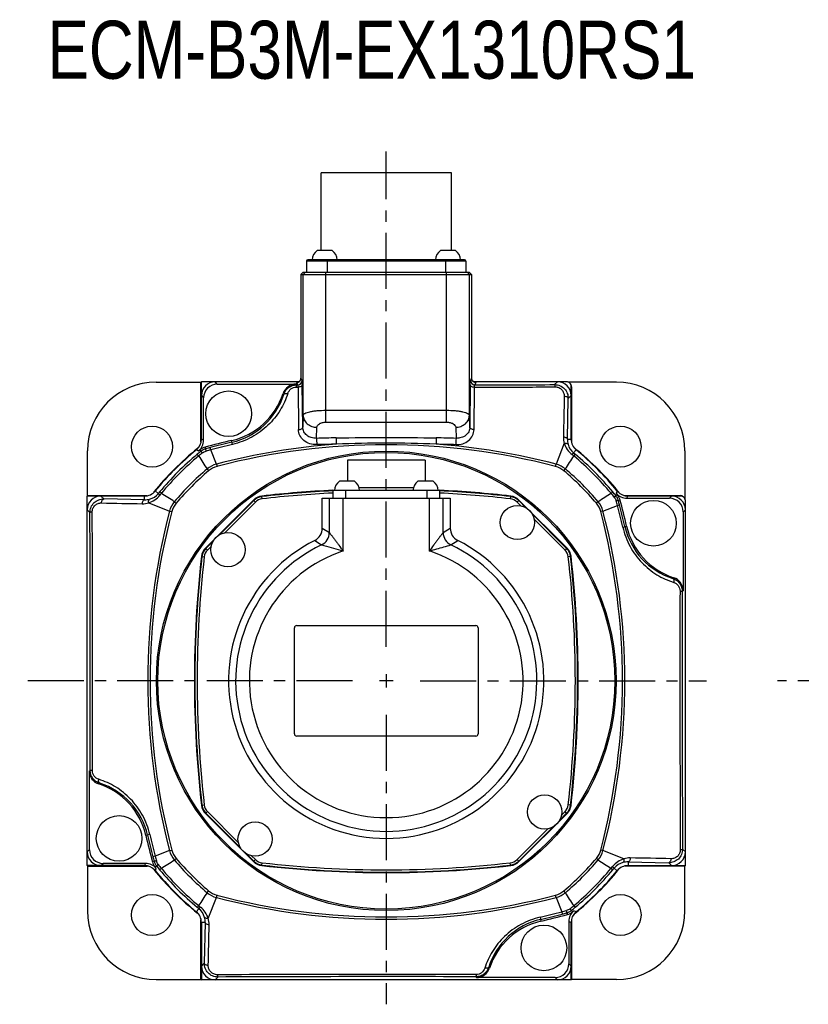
# Model space of a CAD drawing. Header units: millimetres. Extents: x 49 to 560, y 154 to 370.
# Tile 1 of 3: x 49 to 222, y 154 to 370. Entities that reach past the tile are written whole.
import ezdxf

# ---------------------------------------------------------------- set-up
doc = ezdxf.new("R2010")
doc.units = ezdxf.units.MM
doc.header["$LTSCALE"] = 32.67
doc.linetypes.add('CENTER', pattern=[0.6, 0.375, -0.075, 0.075, -0.075])
doc.layers.get('0').update_dxf_attribs({"linetype": 'CONTINUOUS'})
doc.layers.add('DEFAULT_1', color=7, linetype='CENTER')
doc.styles.get("Standard").update_dxf_attribs({"font": 'txt', "width": 0.8})

msp = doc.modelspace()

# ---------------------------------------------------------------- linework, layer by layer
at = {"color": 7, "linetype": 'Continuous'}
for p, q in [((115.2, 319.07), (115.2, 336.12)), ((143.7, 336.12), (115.2, 336.12)), ((143.7, 319.07), (143.7, 336.12)), ((146.6, 317.07), (112.3, 317.07)), ((117.62, 319.07), (114.32, 319.07)), ((116.5, 317.07), (116.5, 314.37)), ((144.62, 319.07), (141.32, 319.07)), ((142.4, 317.07), (142.4, 314.37)), ((112, 316.77), (112, 314.37)), ((146.9, 316.77), (112, 316.77)), ((146.9, 316.77), (146.9, 314.37)), ((111.29, 314.37), (110.79, 313.87)), ((110.79, 313.87), (110.79, 291.17)), ((110.79, 313.87), (148.11, 313.87)), ((111.25, 313.87), (111.75, 314.37)), ((111.25, 282.99), (111.25, 313.87)), ((111.29, 314.37), (147.61, 314.37)), ((116.25, 281.5), (116.25, 314.37)), ((142.65, 281.5), (142.65, 314.37)), ((147.65, 313.87), (147.15, 314.37)), ((147.61, 314.37), (148.11, 313.87)), ((147.65, 282.99), (147.65, 313.87)), ((148.11, 313.87), (148.11, 291.17)), ((110.79, 291.17), (110.79, 291.17)), ((111.05, 290.66), (110.79, 291.17)), ((148.11, 291.17), (147.86, 290.66)), ((148.11, 291.17), (148.11, 291.17)), ((79.07, 290.24), (88.9, 290.24)), ((88.9, 290.24), (88.99, 290.33)), ((88.9, 277.16), (88.9, 290.24)), ((88.99, 277.76), (88.99, 290.33)), ((110.3, 290.33), (88.99, 290.33)), ((92.47, 289.84), (91.99, 290.33)), ((92.47, 289.84), (109.72, 289.84)), ((109.85, 289.66), (109.72, 289.84)), ((109.79, 290.17), (110.05, 289.66)), ((109.79, 289.17), (110.14, 289.17)), ((109.85, 289.66), (110.05, 289.66)), ((110.14, 289.17), (110.24, 279.87)), ((110.68, 290.72), (110.47, 290.45)), ((111.17, 280.38), (111.08, 289.68)), ((147.83, 289.68), (147.73, 280.38)), ((148.62, 290.31), (148.4, 290.48)), ((168.92, 290.33), (148.59, 290.33)), ((148.67, 279.87), (148.77, 289.17)), ((148.86, 289.66), (149.11, 290.17)), ((166.92, 290.33), (166.31, 289.72)), ((179.83, 290.24), (169.32, 290.24)), ((169.92, 277.78), (169.92, 289.33)), ((169.92, 289.33), (170.01, 289.24)), ((170.01, 289.24), (170.01, 277.19)), ((88.99, 287.33), (89.48, 286.84)), ((89.48, 277.53), (89.48, 286.84)), ((106.87, 287.78), (107.02, 287.59)), ((169.28, 286.69), (169.92, 287.33)), ((169.1, 277.78), (169.28, 286.69)), ((111.25, 282.99), (111.17, 280.38)), ((116.25, 284.11), (142.65, 284.11)), ((147.73, 280.38), (147.65, 282.99)), ((114.18, 277.96), (114.25, 280.39)), ((116.25, 281.5), (142.65, 281.5)), ((144.65, 280.39), (144.73, 277.96)), ((89.48, 277.53), (88.99, 277.76)), ((89.98, 275.68), (89.8, 276.03)), ((95.79, 276.63), (95.59, 277.48)), ((168.41, 276.87), (166.63, 272.31)), ((169.1, 277.78), (169.92, 277.78)), ((64.07, 265.42), (64.07, 275.25)), ((87.89, 275.45), (88.38, 275.21)), ((88.4, 274.09), (88.09, 274.46)), ((91.05, 275.46), (90.92, 275.93)), ((92.28, 272.31), (91.05, 275.46)), ((170.47, 274.76), (171.03, 275.44)), ((170.51, 274.09), (170.82, 274.46)), ((194.83, 275.25), (194.83, 264.73)), ((92.28, 272.31), (92.41, 271.81)), ((120.95, 273.17), (120.95, 268.57)), ((137.95, 273.17), (120.95, 273.17)), ((137.95, 273.17), (137.95, 268.57)), ((166.5, 271.81), (166.63, 272.31)), ((90.24, 271.25), (90.58, 270.86)), ((168.33, 270.86), (168.66, 271.25)), ((122.5, 268.57), (119.2, 268.57)), ((139.7, 268.57), (136.4, 268.57)), ((63.99, 265.33), (64.07, 265.42)), ((63.99, 184.4), (63.99, 265.33)), ((76.54, 265.33), (63.99, 265.33)), ((64.07, 265.42), (77.13, 265.42)), ((67.63, 264.69), (66.99, 265.33)), ((76.54, 264.51), (76.54, 265.33)), ((79.56, 265.88), (78.88, 266.44)), ((80.23, 265.92), (79.86, 266.23)), ((102.24, 265.2), (102.19, 265.31)), ((102.3, 264.71), (102.24, 265.2)), ((117.75, 266.57), (117.75, 264.87)), ((141.15, 266.57), (117.75, 266.57)), ((120.55, 266.57), (120.55, 264.87)), ((123.49, 267.17), (135.42, 267.17)), ((138.35, 266.57), (138.35, 264.87)), ((141.15, 264.87), (141.15, 266.57)), ((156.66, 265.2), (156.61, 264.71)), ((156.71, 265.31), (156.66, 265.2)), ((178.68, 265.92), (179.05, 266.23)), ((180.04, 266.43), (179.79, 265.94)), ((181.44, 265.42), (193.83, 265.42)), ((182.12, 264.84), (182.35, 265.33)), ((193.92, 265.33), (182.35, 265.33)), ((191.92, 265.33), (191.43, 264.84)), ((193.83, 265.42), (193.92, 265.33)), ((76.54, 264.51), (67.63, 264.69)), ((77.45, 263.82), (82.01, 262.04)), ((83.07, 264.08), (83.46, 263.74)), ((100.41, 264.45), (89.87, 253.91)), ((100.46, 264.34), (92.85, 256.73)), ((94.02, 257.19), (100.82, 263.99)), ((100.46, 264.34), (100.41, 264.45)), ((100.46, 264.34), (100.82, 263.99)), ((115.45, 258.29), (115.45, 264.87)), ((115.45, 264.87), (143.45, 264.87)), ((117, 257.33), (117, 264.87)), ((119.99, 253.29), (119.99, 264.87)), ((138.91, 253.29), (138.91, 264.87)), ((141.91, 257.33), (141.91, 264.87)), ((143.45, 264.87), (143.45, 258.29)), ((158.09, 263.99), (158.44, 264.34)), ((158.09, 263.99), (158.93, 263.15)), ((158.44, 264.34), (158.49, 264.45)), ((160.09, 262.7), (158.44, 264.34)), ((169.04, 253.91), (158.49, 264.45)), ((175.84, 264.08), (175.45, 263.74)), ((176.89, 262.04), (180.05, 263.27)), ((180.05, 263.27), (180.52, 263.4)), ((180.26, 264.34), (180.62, 264.52)), ((182.12, 264.84), (191.43, 264.84)), ((194.92, 184.4), (194.92, 264.33)), ((63.99, 262.33), (64.6, 261.72)), ((82.01, 262.04), (82.51, 261.91)), ((168.93, 253.85), (161.31, 261.47)), ((176.89, 262.04), (176.4, 261.91)), ((194.43, 261.84), (194.92, 262.33)), ((194.43, 261.84), (194.43, 244.6)), ((161.78, 260.3), (168.58, 253.5)), ((181.22, 258.53), (182.07, 258.73)), ((115.45, 258.29), (117, 257.33)), ((141.91, 257.33), (143.45, 258.29)), ((91.63, 255.51), (89.97, 253.85)), ((113.81, 255.62), (115.29, 254.62)), ((143.62, 254.62), (145.09, 255.62)), ((89.97, 253.85), (89.87, 253.91)), ((89.97, 253.85), (90.33, 253.5)), ((90.33, 253.5), (91.17, 254.34)), ((168.93, 253.85), (168.58, 253.5)), ((168.93, 253.85), (169.04, 253.91)), ((89.11, 252.07), (89.01, 252.13)), ((89.11, 252.07), (89.61, 252.02)), ((169.79, 252.07), (169.29, 252.02)), ((169.79, 252.07), (169.9, 252.13)), ((192.36, 247.45), (192.18, 247.29)), ((194.25, 244.47), (194.43, 244.6)), ((109.35, 213.27), (109.35, 236.47)), ((109.85, 236.97), (149.05, 236.97)), ((149.55, 236.47), (149.55, 213.27)), ((130.94, 224.87), (127.97, 224.87)), ((129.45, 226.35), (129.45, 223.38)), ((149.05, 212.77), (109.85, 212.77)), ((64.66, 205.26), (64.48, 205.13)), ((64.48, 187.89), (64.48, 205.13)), ((66.54, 202.28), (66.73, 202.44)), ((89.11, 197.66), (89.01, 197.6)), ((89.11, 197.66), (89.61, 197.71)), ((89.97, 195.88), (90.33, 196.23)), ((97.13, 189.43), (90.33, 196.23)), ((168.58, 196.23), (167.74, 195.39)), ((168.93, 195.88), (168.58, 196.23)), ((169.79, 197.66), (169.29, 197.71)), ((169.79, 197.66), (169.9, 197.6)), ((89.97, 195.88), (89.87, 195.82)), ((89.87, 195.82), (100.41, 185.28)), ((89.97, 195.88), (97.59, 188.26)), ((158.49, 185.28), (169.04, 195.82)), ((167.28, 194.22), (168.93, 195.88)), ((168.93, 195.88), (169.04, 195.82)), ((164.89, 192.54), (158.09, 185.74)), ((158.44, 185.39), (166.05, 193)), ((77.69, 191.2), (76.84, 191)), ((64.48, 187.89), (63.99, 187.4)), ((82.01, 187.69), (78.86, 186.46)), ((82.01, 187.69), (82.51, 187.82)), ((176.89, 187.69), (176.4, 187.82)), ((181.45, 185.91), (176.89, 187.69)), ((194.92, 187.4), (194.31, 188.01)), ((78.86, 186.46), (78.39, 186.33)), ((83.07, 185.66), (83.46, 185.99)), ((98.82, 187.03), (100.46, 185.39)), ((100.82, 185.74), (99.98, 186.58)), ((100.46, 185.39), (100.82, 185.74)), ((158.44, 185.39), (158.09, 185.74)), ((175.84, 185.66), (175.45, 185.99)), ((63.99, 184.4), (64.07, 184.31)), ((76.56, 184.4), (63.99, 184.4)), ((64.07, 184.31), (64.07, 174.48)), ((64.07, 184.31), (77.16, 184.31)), ((66.99, 184.4), (67.47, 184.89)), ((76.79, 184.89), (67.47, 184.89)), ((76.79, 184.89), (76.56, 184.4)), ((78.64, 185.39), (78.29, 185.21)), ((78.87, 183.3), (79.11, 183.79)), ((80.23, 183.81), (79.86, 183.5)), ((100.46, 185.39), (100.41, 185.28)), ((102.24, 184.53), (102.19, 184.42)), ((102.24, 184.53), (102.3, 185.02)), ((156.66, 184.53), (156.61, 185.02)), ((156.66, 184.53), (156.71, 184.42)), ((158.44, 185.39), (158.49, 185.28)), ((178.68, 183.81), (179.05, 183.5)), ((179.34, 183.85), (180.02, 183.29)), ((194.83, 184.31), (181.78, 184.31)), ((182.37, 185.22), (191.28, 185.04)), ((182.37, 185.22), (182.37, 184.4)), ((182.37, 184.4), (194.92, 184.4)), ((191.28, 185.04), (191.92, 184.4)), ((194.83, 184.31), (194.92, 184.4)), ((194.83, 174.48), (194.83, 184.31)), ((90.24, 178.48), (90.58, 178.87)), ((90.5, 172.86), (92.28, 177.43)), ((92.28, 177.43), (92.41, 177.92)), ((166.63, 177.43), (166.5, 177.92)), ((166.63, 177.43), (167.86, 174.27)), ((168.66, 178.48), (168.33, 178.87)), ((88.44, 174.97), (87.88, 174.3)), ((88.4, 175.64), (88.09, 175.27)), ((170.51, 175.64), (170.82, 175.27)), ((88.9, 159.49), (88.9, 172.54)), ((163.12, 173.1), (163.32, 172.25)), ((167.86, 174.27), (167.98, 173.8)), ((168.93, 174.05), (169.11, 173.7)), ((170.01, 172.57), (170.01, 159.49)), ((171.01, 174.28), (170.53, 174.52)), ((89.81, 171.95), (88.99, 171.95)), ((88.99, 171.95), (88.99, 159.4)), ((89.81, 171.95), (89.63, 163.04)), ((169.43, 172.2), (169.92, 171.97)), ((169.43, 172.2), (169.43, 162.89)), ((169.92, 159.4), (169.92, 171.97)), ((89.63, 163.04), (88.99, 162.4)), ((152.04, 161.95), (151.88, 162.14)), ((169.92, 162.4), (169.43, 162.89)), ((91.99, 159.4), (92.59, 160.01)), ((149.06, 160.07), (149.19, 159.89)), ((166.43, 159.89), (149.19, 159.89)), ((166.43, 159.89), (166.92, 159.4)), ((79.07, 159.49), (88.9, 159.49)), ((88.9, 159.49), (88.99, 159.4)), ((169.92, 159.4), (88.99, 159.4)), ((170.01, 159.49), (169.92, 159.4)), ((179.83, 159.49), (170.01, 159.49))]:
    msp.add_line(p, q, dxfattribs=at)
for points in [[(110.79, 291.17), (110.79, 291.1), (110.68, 290.72)], [(148.4, 290.48), (148.21, 290.75), (148.12, 291.12), (148.11, 291.17)], [(110.47, 290.45), (110.25, 290.29), (110.11, 290.24), (110.08, 290.23)], [(148.82, 290.23), (148.83, 290.23), (148.77, 290.25), (148.62, 290.31)]]:
    msp.add_lwpolyline(points, dxfattribs=at)
for centre, radius in [((94.95, 283.35), 5), ((78.19, 276.13), 4.5), ((180.72, 276.13), 4.5), ((129.45, 224.87), 50.31), ((129.45, 224.87), 50), ((158.15, 259.53), 3.75), ((187.94, 259.37), 5), ((94.79, 253.57), 3.75), ((164.11, 196.17), 3.75), ((70.97, 190.37), 5), ((100.75, 190.21), 3.75), ((78.19, 173.6), 4.5), ((180.72, 173.6), 4.5), ((163.95, 166.38), 5)]:
    msp.add_circle(centre, radius, dxfattribs=at)
for centre, radius, start, end in [((112.3, 316.77), 0.3, 90, 180), ((115.72, 316.99), 2.5, 124.0272, 178.3512), ((116.22, 316.99), 2.5, 1.6488, 55.9728), ((142.72, 316.99), 2.5, 124.0272, 178.3512), ((143.22, 316.99), 2.5, 1.6488, 55.9728), ((146.6, 316.77), 0.3, 0, 90), ((109.79, 291.17), 1, 348.2893, 359.9213), ((149.12, 291.17), 1.01, 180.0913, 193.331), ((91.99, 287.33), 3, 90.0063, 179.9937), ((109.72, 286.84), 3, 89.994, 161.8582), ((110.05, 290.66), 1, 270.029, 359.9448), ((109.8, 291.16), 0.989, 312.8075, 324.4102), ((109.77, 291.18), 1.02, 324.3566, 334.6563), ((109.8, 291.17), 0.989, 334.6765, 348.3289), ((148.86, 290.66), 1, 180.0552, 269.9711), ((149.1, 291.17), 0.986, 193.3158, 203.2768), ((149.11, 291.16), 0.988, 224.2865, 233.1078), ((149.13, 291.19), 1.02, 233.0717, 242.6776), ((128.49, 8091.77), 7802.14, 270.149586, 270.277766), ((166.92, 287.33), 3, 0.0079, 89.9921), ((92.12, 292.61), 15.52, 282.9301, 341.8519), ((92.19, 292.25), 15.54, 282.9497, 342.569), ((173.05, 278.18), 4.82, 178.8796, 195.8519), ((85.99, 277.76), 3, 312.1935, 0.0078), ((129.45, 129.98), 151.34, 102.9301, 105.1914), ((129.45, 129.98), 150.95, 102.9301, 104.7888), ((129.45, 129.98), 150.46, 102.9301, 104.7888), ((129.45, 129.98), 147.1, 94.2498, 104.6395), ((129.45, 129.98), 146.59, 75.3605, 104.6395), ((129.51, -308.54), 586.7, 91.0739, 91.4973), ((129.51, -310.44), 587.22, 91.06918, 91.49075), ((129.45, 34.68), 242.24, 87.4208, 92.5792), ((129.4, -310.44), 587.21, 88.50925, 88.93082), ((129.45, 129.98), 147.1, 75.3605, 85.7502), ((129.4, -308.53), 586.69, 88.50269, 88.92611), ((172.93, 277.68), 3.83, 178.5287, 195.4997), ((172.87, 277.66), 3.77, 195.4411, 230.427), ((172.95, 277.78), 3.04, 180, 230.5773), ((129.45, 224.87), 65.55, 129.0946, 140.8979), ((129.45, 224.87), 65.46, 129.4079, 140.5773), ((129.45, 224.87), 64.58, 129.83, 140.17), ((129.45, 224.87), 64.1, 129.83, 140.17), ((86.01, 277.74), 2.96, 309.4053, 312.2327), ((138.81, 213.64), 79.2, 129.0877, 129.8305), ((129.45, 224.87), 64.98, 128.8433, 129.2137), ((124.71, 230.02), 57.11, 128.393, 129.4873), ((568.26, 584.15), 571.32, 212.868, 213.2076), ((163.2, 2.14), 283.17, 104.7882, 104.986), ((118.41, 174.27), 104.83, 105.1327, 105.7053), ((-239.96, 539.02), 488.54, 326.7636, 327.1609), ((134.36, 230.22), 56.85, 50.5103, 51.0022), ((119.99, 213.51), 79.36, 50.1699, 50.5014), ((129.45, 224.87), 64.1, 39.83, 50.17), ((129.45, 224.87), 65.55, 38.6351, 51.001), ((129.45, 224.87), 64.58, 39.83, 50.17), ((129.45, 224.87), 65.46, 39.4079, 50.5773), ((93.67, 267.13), 5.36, 105.0829, 129.7635), ((93.58, 267.31), 4.65, 104.6125, 130.2348), ((165.33, 267.31), 4.65, 49.765, 75.3874), ((165.24, 267.13), 5.36, 50.2344, 74.9172), ((129.45, 224.87), 60.74, 130.2079, 139.7921), ((129.45, 224.87), 60.22, 130.2079, 139.7921), ((129.45, 224.87), 60.22, 40.2079, 49.7921), ((129.45, 224.87), 60.74, 40.2079, 49.7921), ((120.6, 266.49), 2.5, 124.0272, 178.3512), ((121.1, 266.49), 2.5, 1.6488, 55.9728), ((137.8, 266.49), 2.5, 124.0272, 178.3512), ((138.3, 266.49), 2.5, 1.6488, 55.9728), ((66.99, 262.33), 3, 90.0063, 179.9937), ((76.54, 268.37), 3.04, 270, 320.5773), ((76.66, 268.28), 3.77, 285.4411, 320.427), ((140.8, 215.4), 79.36, 140.1699, 140.5014), ((124.1, 229.77), 56.85, 140.5103, 141.0022), ((-184.7, -144.54), 488.54, 56.7636, 57.1609), ((102.53, 262.33), 3, 96.5201, 135.0022), ((102.58, 262.22), 3, 96.5116, 135.0015), ((129.45, 26.87), 240, 92.7938, 96.5223), ((129.45, 26.87), 239.89, 92.7936, 96.5127), ((129.45, 26.87), 239.39, 92.8022, 96.5127), ((129.45, 26.87), 239.89, 83.4873, 87.2064), ((129.45, 26.87), 240, 83.4777, 87.2062), ((129.45, 26.87), 239.39, 83.4873, 87.1978), ((156.32, 262.22), 3, 44.9988, 83.4884), ((156.37, 262.33), 3, 44.998, 83.4797), ((488.74, -213.94), 571.32, 122.868, 123.2076), ((134.6, 229.61), 57.11, 38.393, 39.4873), ((118.24, 215.51), 79.18, 39.0876, 39.8305), ((129.45, 224.87), 64.98, 38.8433, 39.2137), ((182.32, 268.31), 2.96, 219.4053, 222.2327), ((182.35, 268.33), 3, 222.1935, 270.0078), ((191.92, 262.33), 3, 0.0079, 89.9921), ((193.92, 264.33), 1, 0.0022, 89.9978), ((76.13, 268.47), 4.83, 268.8905, 285.841), ((76.64, 268.34), 3.83, 268.5287, 285.4997), ((87.18, 260.65), 5.36, 140.2351, 164.9165), ((87.01, 260.74), 4.65, 139.765, 165.3874), ((102.58, 262.22), 2.5, 96.5126, 135.0002), ((156.32, 262.22), 2.5, 44.9998, 83.4874), ((171.9, 260.74), 4.65, 14.6125, 40.2348), ((171.72, 260.65), 5.36, 15.0829, 39.7634), ((78.85, 235.91), 104.83, 15.1327, 15.7053), ((34.57, 224.87), 150.46, 12.9301, 14.7888), ((-93.27, 191.12), 283.17, 14.7882, 14.986), ((34.57, 224.87), 150.95, 12.9301, 14.7888), ((34.57, 224.87), 151.34, 12.9301, 15.1914), ((-7501.32, 224.84), 7566, 359.851715, 0.279303), ((-8800.88, 224.89), 8866.06, 359.872718, 0.238767), ((224.34, 224.87), 147.1, 165.3605, 194.6395), ((224.34, 224.87), 146.59, 165.3605, 194.6395), ((34.57, 224.87), 146.59, 345.3605, 14.6395), ((34.57, 224.87), 147.1, 345.3605, 14.6395), ((197.2, 262.2), 15.52, 192.9301, 251.8519), ((112.46, 258.29), 3, 296.9447, 0.0092), ((113.99, 257.33), 3, 295.5628, 359.892), ((144.91, 257.33), 3, 180.1081, 244.4753), ((146.45, 258.29), 3, 179.991, 243.0547), ((196.84, 262.12), 15.54, 192.9497, 252.569), ((129.45, 224.87), 34.5, 116.9539, 63.0461), ((129.45, 224.87), 32.96, 115.4547, 64.5453), ((91.99, 251.79), 3, 134.998, 173.4797), ((92.09, 251.73), 3, 134.9992, 173.4884), ((92.09, 251.73), 2.5, 134.9998, 173.4874), ((129.45, 224.87), 29.96, 108.4069, 71.5931), ((166.81, 251.73), 2.5, 6.5126, 45.0002), ((166.81, 251.73), 3, 6.5116, 45.0015), ((166.92, 251.79), 3, 6.5201, 45.0022), ((327.45, 224.87), 240, 173.4777, 186.5223), ((327.45, 224.87), 239.89, 173.4873, 186.5127), ((327.45, 224.87), 239.39, 173.4873, 186.5127), ((-68.55, 224.87), 239.39, 353.4873, 6.5127), ((-68.55, 224.87), 239.89, 353.4873, 6.5127), ((-68.55, 224.87), 240, 353.4777, 6.5223), ((191.43, 244.6), 3, 359.994, 71.8582), ((9059.79, 224.84), 8866.06, 179.872718, 180.238767), ((7760.22, 224.89), 7566, 179.851715, 180.279303), ((109.85, 236.47), 0.5, 90, 180), ((149.05, 236.47), 0.5, 0, 90), ((109.85, 213.27), 0.5, 180, 270), ((149.05, 213.27), 0.5, 270, 0), ((67.47, 205.13), 3, 179.994, 251.8582), ((61.71, 187.53), 15.52, 12.9301, 71.8519), ((62.07, 187.61), 15.54, 12.9497, 72.569), ((91.99, 197.94), 3, 186.5201, 225.0022), ((92.09, 198), 3, 186.5116, 225.0012), ((92.09, 198), 2.5, 186.5126, 225.0002), ((166.81, 198), 2.5, 314.9998, 353.4874), ((166.81, 198), 3, 314.9988, 353.4884), ((166.92, 197.94), 3, 314.998, 353.4797), ((224.34, 224.87), 151.34, 192.9301, 195.1914), ((224.34, 224.87), 150.95, 192.9301, 194.7888), ((224.34, 224.87), 150.46, 192.9301, 194.7888), ((87.18, 189.08), 5.36, 195.0829, 219.7634), ((87.01, 188.99), 4.65, 194.6125, 220.2348), ((171.9, 188.99), 4.65, 319.765, 345.3874), ((171.72, 189.08), 5.36, 320.2351, 344.9165), ((66.99, 187.4), 3, 180.0063, 269.9937), ((352.18, 258.61), 283.17, 194.7882, 194.986), ((180.05, 213.82), 104.83, 195.1327, 195.7053), ((-229.83, 663.67), 571.32, 302.868, 303.2076), ((129.45, 224.87), 60.74, 220.2079, 229.7921), ((129.45, 224.87), 60.22, 220.2079, 229.7921), ((102.58, 187.51), 2.5, 224.9998, 263.4874), ((156.32, 187.51), 2.5, 276.5126, 315.0002), ((129.45, 224.87), 60.22, 310.2079, 319.7921), ((129.45, 224.87), 60.74, 310.2079, 319.7921), ((443.6, 594.27), 488.54, 236.7636, 237.1609), ((182.77, 181.26), 4.83, 88.8905, 105.841), ((191.92, 187.4), 3, 270.0079, 359.9921), ((76.56, 181.4), 3, 42.1935, 90.0078), ((129.45, 224.87), 65.55, 219.0946, 230.8979), ((76.58, 181.42), 2.96, 39.4053, 42.2327), ((129.45, 224.87), 64.98, 218.8433, 219.2137), ((129.45, 224.87), 65.46, 219.4079, 230.5773), ((140.66, 234.21), 79.18, 219.0876, 219.8306), ((124.3, 220.12), 57.11, 218.393, 219.4873), ((129.45, 224.87), 64.58, 219.83, 230.17), ((129.45, 224.87), 64.1, 219.83, 230.17), ((102.53, 187.4), 3, 224.998, 263.4797), ((102.58, 187.51), 3, 224.9988, 263.4884), ((129.45, 422.87), 240, 263.4777, 276.5223), ((129.45, 422.87), 239.89, 263.4873, 276.5127), ((129.45, 422.87), 239.39, 263.4873, 276.5127), ((156.32, 187.51), 3, 276.5116, 315.0012), ((156.37, 187.4), 3, 276.5201, 315.0022), ((129.45, 224.87), 64.1, 309.83, 320.17), ((129.45, 224.87), 65.55, 309.0946, 320.8979), ((129.45, 224.87), 64.58, 309.83, 320.17), ((129.45, 224.87), 65.46, 309.4079, 320.5773), ((134.8, 219.96), 56.85, 320.5103, 321.0022), ((118.1, 234.33), 79.36, 320.1699, 320.5014), ((182.25, 181.45), 3.77, 105.4411, 140.427), ((182.37, 181.37), 3.04, 90, 140.5773), ((182.27, 181.39), 3.83, 88.5287, 105.4997), ((498.86, -89.28), 488.54, 146.7636, 147.1609), ((93.67, 182.6), 5.36, 230.2351, 254.9165), ((93.58, 182.42), 4.65, 229.765, 255.3874), ((129.45, 319.75), 147.1, 255.3605, 284.6395), ((129.45, 319.75), 146.59, 255.3605, 284.6395), ((165.33, 182.42), 4.65, 284.6125, 310.2348), ((165.24, 182.6), 5.36, 285.0829, 309.7635), ((-309.35, -134.42), 571.32, 32.868, 33.2076), ((138.92, 236.22), 79.36, 230.1699, 230.5014), ((124.55, 219.51), 56.85, 230.5103, 231.0022), ((86.04, 172.07), 3.77, 15.4411, 50.427), ((134.19, 219.71), 57.11, 308.393, 309.4873), ((120.1, 236.08), 79.18, 309.0876, 309.8305), ((85.95, 171.95), 3.04, 0, 50.5773), ((85.98, 172.05), 3.83, 358.5287, 15.4997), ((85.85, 171.55), 4.83, 358.8905, 15.841), ((166.71, 157.48), 15.54, 102.9497, 162.569), ((129.45, 319.75), 150.46, 282.9301, 284.7888), ((129.45, 319.75), 150.95, 282.9301, 284.7888), ((129.45, 319.75), 151.34, 282.9301, 285.1914), ((140.49, 275.46), 104.83, 285.1327, 285.7053), ((95.71, 447.59), 283.17, 284.7882, 284.986), ((172.91, 171.97), 3, 132.1935, 180.0078), ((129.45, 224.87), 64.98, 308.8433, 309.2137), ((172.89, 171.99), 2.96, 129.4053, 132.2327), ((166.79, 157.12), 15.52, 102.9301, 161.8519), ((91.99, 162.4), 3, 180.0063, 269.9937), ((149.19, 162.89), 3, 269.994, 341.8582), ((166.92, 162.4), 3, 270.0079, 359.9921), ((129.52, -8788.95), 8949.53, 89.874545, 90.23718), ((129.48, -7405.9), 7566, 89.851715, 90.279303)]:
    msp.add_arc(centre, radius, start, end, dxfattribs=at)
for centre, major_axis, ratio, start_param, end_param in [((79.08, 275.24), (10.61, -10.61), 0.999695, 2.356347, 3.926839), ((92.48, 286.84), (2.12, -2.12), 0.998783, 2.356803, 3.926382), ((168.92, 289.33), (0.707, -0.707), 0.999695, 0.785246, 2.356347), ((169.01, 289.24), (0.707, -0.707), 0.999695, 0.785246, 1.570796), ((179.83, 275.24), (10.61, 10.61), 0.999695, -0.785246, 0.785246), ((193.83, 264.42), (0.707, -0.707), 0.999695, 1.570796, 2.356347), ((191.43, 261.84), (2.12, 2.12), 0.998783, -0.784789, 0.784789), ((67.48, 187.89), (2.12, 2.12), 0.998783, -3.926382, -2.356803), ((79.08, 174.49), (-10.61, -10.61), 0.999695, -0.785246, 0.785246), ((179.83, 174.49), (10.61, -10.61), 0.999695, -0.785246, 0.785246), ((166.43, 162.89), (2.12, -2.12), 0.998783, -0.784789, 0.784789)]:
    msp.add_ellipse(centre, major_axis=major_axis, ratio=ratio, start_param=start_param, end_param=end_param, dxfattribs=at)
for points, knots in [([(107.02, 287.59), (107.12, 287.88), (107.39, 288.44), (108.05, 289.11), (108.89, 289.56), (109.53, 289.66), (109.85, 289.66)], [0, 0, 0, 0, 0.243133, 0.491424, 0.744513, 1, 1, 1, 1]), ([(107.9, 287.78), (108.02, 288.16), (108.4, 288.71), (109.14, 289.1), (109.57, 289.17), (109.79, 289.17)], [0, 0, 0, 0, 0.483542, 0.739618, 1, 1, 1, 1]), ([(109.79, 290.17), (109.83, 290.17), (109.98, 290.18), (110.13, 290.22), (110.24, 290.28)], [0, 0, 0, 0, 0.23838, 1, 1, 1, 1]), ([(109.79, 290.17), (109.79, 290.18), (109.82, 290.2), (109.87, 290.21), (109.96, 290.23), (110.04, 290.23), (110.08, 290.24)], [0, 0, 0, 0, 0.069495, 0.25038, 0.560169, 1, 1, 1, 1]), ([(109.79, 289.17), (109.79, 289.23), (109.79, 289.35), (109.81, 289.5), (109.82, 289.59), (109.84, 289.64), (109.84, 289.66), (109.85, 289.66)], [0, 0, 0, 0, 0.381544, 0.69679, 0.90723, 0.968216, 1, 1, 1, 1]), ([(110.05, 289.66), (110.06, 289.65), (110.08, 289.59), (110.11, 289.5), (110.13, 289.35), (110.13, 289.23), (110.14, 289.17)], [0, 0, 0, 0, 0.097592, 0.303448, 0.608912, 1, 1, 1, 1]), ([(111.08, 289.68), (111.08, 289.61), (111.01, 289.46), (110.78, 289.31), (110.48, 289.2), (110.25, 289.17), (110.14, 289.17)], [0, 0, 0, 0, 0.170986, 0.405361, 0.697157, 1, 1, 1, 1]), ([(111.05, 290.66), (111.05, 290.65), (111.05, 290.62), (111.06, 290.57), (111.06, 290.48), (111.07, 290.32), (111.07, 290.04), (111.08, 289.81), (111.08, 289.68)], [0, 0, 0, 0, 0.026237, 0.082039, 0.168119, 0.284101, 0.597697, 1, 1, 1, 1]), ([(147.83, 289.68), (147.83, 289.81), (147.83, 290.04), (147.84, 290.32), (147.84, 290.48), (147.85, 290.57), (147.85, 290.62), (147.85, 290.65), (147.86, 290.66)], [0, 0, 0, 0, 0.40222, 0.715765, 0.831745, 0.917846, 0.973693, 1, 1, 1, 1]), ([(147.83, 289.68), (147.83, 289.61), (147.9, 289.46), (148.12, 289.31), (148.42, 289.2), (148.65, 289.17), (148.77, 289.17)], [0, 0, 0, 0, 0.170986, 0.405362, 0.697159, 1, 1, 1, 1]), ([(149.11, 290.17), (149.08, 290.17), (148.92, 290.18), (148.76, 290.23), (148.66, 290.28)], [0, 0, 0, 0, 0.238215, 1, 1, 1, 1]), ([(148.77, 289.17), (148.77, 289.23), (148.78, 289.35), (148.8, 289.5), (148.82, 289.59), (148.84, 289.65), (148.86, 289.66)], [0, 0, 0, 0, 0.391297, 0.696765, 0.902513, 1, 1, 1, 1]), ([(148.77, 289.17), (150.24, 289.17), (156.13, 289.19), (162.02, 289.2), (166.43, 289.22)], [0, 0, 0, 0, 0.250606, 1, 1, 1, 1]), ([(149.11, 290.17), (149.12, 290.18), (149.09, 290.2), (149.04, 290.21), (148.95, 290.23), (148.87, 290.23), (148.83, 290.24)], [0, 0, 0, 0, 0.070096, 0.25086, 0.560303, 1, 1, 1, 1]), ([(166.31, 289.72), (166.71, 289.72), (167.52, 289.56), (168.52, 288.86), (169.15, 287.85), (169.28, 287.07), (169.28, 286.69)], [0, 0, 0, 0, 0.256642, 0.510431, 0.757961, 1, 1, 1, 1]), ([(166.43, 289.22), (166.42, 289.29), (166.41, 289.4), (166.39, 289.56), (166.36, 289.66), (166.33, 289.72), (166.31, 289.72)], [0, 0, 0, 0, 0.369347, 0.679566, 0.893233, 1, 1, 1, 1]), ([(166.43, 289.22), (166.7, 289.23), (167.25, 289.11), (167.92, 288.63), (168.32, 287.95), (168.41, 287.44), (168.4, 287.19)], [0, 0, 0, 0, 0.260649, 0.516575, 0.762369, 1, 1, 1, 1]), ([(107.9, 287.78), (107.69, 287.15), (107.2, 285.88), (106.24, 284.06), (105.03, 282.35), (103.08, 280.23), (100.07, 278.03), (97.25, 276.96), (95.79, 276.63)], [0, 0, 0, 0, 0.117211, 0.236309, 0.357853, 0.48196, 0.737317, 1, 1, 1, 1]), ([(107.02, 287.59), (107.07, 287.71), (107.3, 287.81), (107.61, 287.82), (107.8, 287.8), (107.9, 287.78)], [0, 0, 0, 0, 0.390398, 0.681137, 1, 1, 1, 1]), ([(168.4, 287.19), (168.51, 287.18), (168.73, 287.15), (169.05, 287.03), (169.27, 286.83), (169.28, 286.69)], [0, 0, 0, 0, 0.311608, 0.60519, 1, 1, 1, 1]), ([(111.25, 282.99), (111.26, 283.08), (111.34, 283.2), (111.49, 283.33), (111.74, 283.47), (112.15, 283.64), (112.77, 283.8), (113.51, 283.93), (114.69, 284.07), (115.61, 284.11), (116.25, 284.11)], [0, 0, 0, 0, 0.045865, 0.076325, 0.113282, 0.207587, 0.328543, 0.473327, 0.637428, 1, 1, 1, 1]), ([(111.25, 282.99), (111.26, 282.67), (111.42, 281.97), (112.11, 281.09), (113.12, 280.52), (113.88, 280.39), (114.25, 280.39)], [0, 0, 0, 0, 0.224272, 0.477471, 0.74484, 1, 1, 1, 1]), ([(142.65, 284.11), (143.29, 284.11), (144.22, 284.07), (145.39, 283.93), (146.14, 283.8), (146.75, 283.64), (147.17, 283.47), (147.41, 283.33), (147.57, 283.2), (147.65, 283.08), (147.65, 282.99)], [0, 0, 0, 0, 0.362584, 0.526678, 0.671453, 0.792406, 0.88671, 0.923667, 0.954129, 1, 1, 1, 1]), ([(144.65, 280.39), (145.02, 280.39), (145.79, 280.52), (146.8, 281.09), (147.48, 281.97), (147.65, 282.67), (147.65, 282.99)], [0, 0, 0, 0, 0.25516, 0.522529, 0.775728, 1, 1, 1, 1]), ([(110.24, 279.87), (110.36, 279.88), (110.59, 279.91), (110.89, 280.01), (111.11, 280.17), (111.17, 280.32), (111.17, 280.38)], [0, 0, 0, 0, 0.310993, 0.603878, 0.833958, 1, 1, 1, 1]), ([(114.18, 277.96), (113.8, 277.95), (113.03, 278.04), (112.04, 278.55), (111.35, 279.37), (111.18, 280.05), (111.17, 280.38)], [0, 0, 0, 0, 0.269848, 0.526428, 0.767336, 1, 1, 1, 1]), ([(114.25, 280.39), (114.26, 280.54), (114.4, 280.86), (114.86, 281.22), (115.5, 281.45), (115.99, 281.5), (116.25, 281.5)], [0, 0, 0, 0, 0.18064, 0.405113, 0.684538, 1, 1, 1, 1]), ([(142.65, 281.5), (142.91, 281.5), (143.41, 281.45), (144.05, 281.22), (144.51, 280.86), (144.65, 280.54), (144.65, 280.39)], [0, 0, 0, 0, 0.315442, 0.594882, 0.81936, 1, 1, 1, 1]), ([(147.73, 280.38), (147.73, 280.05), (147.56, 279.37), (146.87, 278.55), (145.87, 278.04), (145.11, 277.95), (144.73, 277.96)], [0, 0, 0, 0, 0.232835, 0.473883, 0.73034, 1, 1, 1, 1]), ([(148.67, 279.87), (148.55, 279.88), (148.32, 279.91), (148.02, 280.01), (147.8, 280.17), (147.73, 280.32), (147.73, 280.38)], [0, 0, 0, 0, 0.310994, 0.603879, 0.833958, 1, 1, 1, 1]), ([(114.23, 276.58), (113.72, 276.57), (112.71, 276.7), (111.38, 277.4), (110.47, 278.51), (110.25, 279.43), (110.24, 279.87)], [0, 0, 0, 0, 0.268509, 0.525048, 0.766837, 1, 1, 1, 1]), ([(118.51, 278.06), (122.16, 278.13), (129.45, 278.17), (136.75, 278.13), (140.39, 278.06)], [0, 0, 0, 0, 0.5, 1, 1, 1, 1]), ([(144.67, 276.58), (145.19, 276.57), (146.2, 276.7), (147.52, 277.4), (148.44, 278.51), (148.66, 279.43), (148.67, 279.87)], [0, 0, 0, 0, 0.268503, 0.525039, 0.766829, 1, 1, 1, 1]), ([(168.23, 278.28), (168.34, 278.27), (168.55, 278.23), (168.87, 278.12), (169.09, 277.92), (169.1, 277.78)], [0, 0, 0, 0, 0.311928, 0.605339, 1, 1, 1, 1]), ([(88.37, 275.21), (88.71, 275.49), (89.28, 276.2), (89.48, 277.09), (89.48, 277.53)], [0, 0, 0, 0, 0.499983, 1, 1, 1, 1]), ([(114.18, 277.96), (114.2, 277.76), (114.22, 277.3), (114.23, 276.84), (114.23, 276.58)], [0, 0, 0, 0, 0.444801, 1, 1, 1, 1]), ([(118.55, 276.68), (118.55, 276.93), (118.54, 277.39), (118.53, 277.85), (118.51, 278.06)], [0, 0, 0, 0, 0.555252, 1, 1, 1, 1]), ([(140.39, 278.06), (140.38, 277.85), (140.36, 277.39), (140.35, 276.93), (140.35, 276.68)], [0, 0, 0, 0, 0.444748, 1, 1, 1, 1]), ([(144.73, 277.96), (144.7, 277.76), (144.68, 277.3), (144.67, 276.84), (144.67, 276.58)], [0, 0, 0, 0, 0.444873, 1, 1, 1, 1]), ([(168.41, 276.87), (168.5, 276.88), (168.69, 276.89), (168.98, 276.87), (169.19, 276.77), (169.23, 276.66)], [0, 0, 0, 0, 0.322254, 0.612956, 1, 1, 1, 1]), ([(168.41, 276.87), (168.57, 276.4), (169.01, 275.47), (169.73, 274.73), (170.13, 274.4)], [0, 0, 0, 0, 0.484132, 1, 1, 1, 1]), ([(89.24, 274.78), (89.2, 274.82), (89.12, 274.91), (89.01, 275.02), (88.94, 275.09), (88.9, 275.11), (88.88, 275.12), (88.88, 275.12)], [0, 0, 0, 0, 0.390254, 0.705153, 0.909808, 0.968425, 1, 1, 1, 1]), ([(90.04, 275.18), (90.02, 275.24), (90, 275.36), (89.98, 275.51), (89.97, 275.61), (89.97, 275.66), (89.97, 275.67), (89.98, 275.68)], [0, 0, 0, 0, 0.390006, 0.704758, 0.909427, 0.968158, 1, 1, 1, 1]), ([(170.13, 274.4), (170.17, 274.45), (170.25, 274.54), (170.34, 274.64), (170.4, 274.7), (170.43, 274.73), (170.45, 274.75), (170.46, 274.76), (170.47, 274.76)], [0, 0, 0, 0, 0.395428, 0.713164, 0.830496, 0.917492, 0.973902, 1, 1, 1, 1]), ([(77.45, 263.82), (77.92, 263.98), (78.84, 264.43), (79.59, 265.14), (79.92, 265.54)], [0, 0, 0, 0, 0.484132, 1, 1, 1, 1]), ([(79.92, 265.54), (79.87, 265.59), (79.78, 265.66), (79.68, 265.75), (79.62, 265.81), (79.59, 265.84), (79.57, 265.86), (79.56, 265.87), (79.56, 265.88)], [0, 0, 0, 0, 0.395428, 0.713164, 0.830496, 0.917492, 0.973902, 1, 1, 1, 1]), ([(179.36, 265.07), (179.41, 265.12), (179.5, 265.2), (179.61, 265.3), (179.67, 265.38), (179.7, 265.42), (179.7, 265.43), (179.7, 265.44)], [0, 0, 0, 0, 0.390254, 0.705153, 0.909808, 0.968425, 1, 1, 1, 1]), ([(179.8, 265.94), (180.07, 265.6), (180.79, 265.04), (181.68, 264.84), (182.12, 264.84)], [0, 0, 0, 0, 0.499983, 1, 1, 1, 1]), ([(64.6, 261.72), (64.59, 262.13), (64.76, 262.93), (65.46, 263.93), (66.47, 264.56), (67.25, 264.7), (67.63, 264.69)], [0, 0, 0, 0, 0.256642, 0.510431, 0.757961, 1, 1, 1, 1]), ([(65.09, 261.84), (65.09, 262.11), (65.21, 262.66), (65.69, 263.33), (66.36, 263.74), (66.88, 263.82), (67.13, 263.82)], [0, 0, 0, 0, 0.260649, 0.516575, 0.762369, 1, 1, 1, 1]), ([(67.13, 263.82), (67.13, 263.92), (67.17, 264.14), (67.29, 264.46), (67.49, 264.68), (67.63, 264.69)], [0, 0, 0, 0, 0.311608, 0.60519, 1, 1, 1, 1]), ([(76.04, 263.64), (76.05, 263.75), (76.09, 263.96), (76.2, 264.28), (76.4, 264.5), (76.54, 264.51)], [0, 0, 0, 0, 0.311928, 0.605339, 1, 1, 1, 1]), ([(77.45, 263.82), (77.44, 263.92), (77.43, 264.1), (77.45, 264.39), (77.55, 264.61), (77.66, 264.65)], [0, 0, 0, 0, 0.322254, 0.612956, 1, 1, 1, 1]), ([(179.77, 264.28), (179.83, 264.3), (179.95, 264.32), (180.1, 264.34), (180.2, 264.35), (180.24, 264.35), (180.26, 264.34), (180.26, 264.34)], [0, 0, 0, 0, 0.390006, 0.704758, 0.909427, 0.968158, 1, 1, 1, 1]), ([(65.09, 261.84), (65.03, 261.84), (64.91, 261.82), (64.76, 261.8), (64.66, 261.77), (64.6, 261.74), (64.6, 261.72)], [0, 0, 0, 0, 0.3693, 0.6795, 0.893186, 1, 1, 1, 1]), ([(117, 257.33), (117.01, 257.31), (117.06, 257.25), (117.15, 257.14), (117.27, 256.98), (117.49, 256.7), (117.8, 256.29), (118.21, 255.75), (118.65, 255.17), (119.25, 254.35), (119.7, 253.72), (119.99, 253.29)], [0, 0, 0, 0, 0.014776, 0.043642, 0.084814, 0.135363, 0.255797, 0.392512, 0.538564, 0.689996, 1, 1, 1, 1]), ([(141.91, 257.33), (141.9, 257.31), (141.85, 257.25), (141.76, 257.14), (141.64, 256.98), (141.42, 256.7), (141.1, 256.29), (140.69, 255.75), (140.26, 255.17), (139.66, 254.35), (139.21, 253.72), (138.91, 253.29)], [0, 0, 0, 0, 0.014736, 0.043638, 0.084808, 0.135349, 0.255793, 0.392505, 0.538558, 0.689992, 1, 1, 1, 1]), ([(181.22, 258.53), (181.55, 257.06), (182.62, 254.25), (184.82, 251.24), (186.94, 249.29), (188.65, 248.07), (190.47, 247.11), (191.73, 246.63), (192.37, 246.42)], [0, 0, 0, 0, 0.262681, 0.518037, 0.642146, 0.76369, 0.882788, 1, 1, 1, 1]), ([(115.29, 254.62), (115.46, 254.57), (117.04, 254.14), (118.6, 253.7), (119.99, 253.29)], [0, 0, 0, 0, 0.112082, 1, 1, 1, 1]), ([(138.91, 253.29), (139.44, 253.45), (141.01, 253.9), (142.58, 254.34), (143.62, 254.62)], [0, 0, 0, 0, 0.337099, 1, 1, 1, 1]), ([(192.18, 247.29), (192.29, 247.25), (192.4, 247.01), (192.41, 246.71), (192.39, 246.51), (192.37, 246.42)], [0, 0, 0, 0, 0.390398, 0.681137, 1, 1, 1, 1]), ([(192.18, 247.29), (192.47, 247.2), (193.02, 246.92), (193.7, 246.27), (194.14, 245.42), (194.25, 244.79), (194.25, 244.47)], [0, 0, 0, 0, 0.243133, 0.491424, 0.744513, 1, 1, 1, 1]), ([(192.37, 246.42), (192.75, 246.3), (193.29, 245.92), (193.69, 245.18), (193.76, 244.75), (193.76, 244.53)], [0, 0, 0, 0, 0.483542, 0.739618, 1, 1, 1, 1]), ([(193.76, 244.53), (193.82, 244.53), (193.94, 244.52), (194.09, 244.51), (194.18, 244.5), (194.23, 244.48), (194.24, 244.47), (194.25, 244.47)], [0, 0, 0, 0, 0.39216, 0.707684, 0.911911, 0.969826, 1, 1, 1, 1]), ([(66.73, 202.44), (66.44, 202.53), (65.88, 202.81), (65.21, 203.46), (64.76, 204.31), (64.66, 204.94), (64.66, 205.26)], [0, 0, 0, 0, 0.243133, 0.491424, 0.744513, 1, 1, 1, 1]), ([(65.15, 205.2), (65.08, 205.2), (64.97, 205.21), (64.82, 205.22), (64.72, 205.24), (64.68, 205.25), (64.66, 205.26), (64.66, 205.26)], [0, 0, 0, 0, 0.39216, 0.707684, 0.911911, 0.969826, 1, 1, 1, 1]), ([(66.53, 203.31), (66.15, 203.43), (65.61, 203.81), (65.22, 204.55), (65.15, 204.98), (65.15, 205.2)], [0, 0, 0, 0, 0.483542, 0.739618, 1, 1, 1, 1]), ([(66.73, 202.44), (66.61, 202.48), (66.51, 202.72), (66.49, 203.02), (66.51, 203.22), (66.53, 203.31)], [0, 0, 0, 0, 0.390398, 0.681137, 1, 1, 1, 1]), ([(77.69, 191.2), (77.36, 192.67), (76.29, 195.48), (74.09, 198.49), (71.97, 200.44), (70.26, 201.66), (68.44, 202.62), (67.17, 203.1), (66.53, 203.31)], [0, 0, 0, 0, 0.262681, 0.518037, 0.642146, 0.76369, 0.882788, 1, 1, 1, 1]), ([(194.31, 188.01), (194.31, 187.6), (194.15, 186.8), (193.45, 185.8), (192.43, 185.17), (191.66, 185.03), (191.28, 185.04)], [0, 0, 0, 0, 0.256642, 0.510431, 0.757961, 1, 1, 1, 1]), ([(193.81, 187.89), (193.81, 187.62), (193.7, 187.07), (193.22, 186.4), (192.54, 185.99), (192.03, 185.91), (191.78, 185.92)], [0, 0, 0, 0, 0.260649, 0.516575, 0.762369, 1, 1, 1, 1]), ([(193.81, 187.89), (193.88, 187.9), (193.99, 187.91), (194.15, 187.93), (194.25, 187.96), (194.31, 187.99), (194.31, 188.01)], [0, 0, 0, 0, 0.3693, 0.6795, 0.893186, 1, 1, 1, 1]), ([(79.14, 185.45), (79.07, 185.43), (78.96, 185.41), (78.81, 185.39), (78.71, 185.38), (78.66, 185.38), (78.64, 185.39), (78.64, 185.39)], [0, 0, 0, 0, 0.390006, 0.704758, 0.909427, 0.968158, 1, 1, 1, 1]), ([(181.45, 185.91), (180.99, 185.75), (180.06, 185.3), (179.32, 184.59), (178.99, 184.19)], [0, 0, 0, 0, 0.484132, 1, 1, 1, 1]), ([(181.45, 185.91), (181.47, 185.81), (181.48, 185.63), (181.46, 185.34), (181.35, 185.12), (181.25, 185.08)], [0, 0, 0, 0, 0.322254, 0.612956, 1, 1, 1, 1]), ([(182.87, 186.09), (182.86, 185.98), (182.82, 185.77), (182.7, 185.45), (182.51, 185.23), (182.37, 185.22)], [0, 0, 0, 0, 0.311928, 0.605339, 1, 1, 1, 1]), ([(191.78, 185.92), (191.77, 185.81), (191.73, 185.59), (191.62, 185.27), (191.42, 185.05), (191.28, 185.04)], [0, 0, 0, 0, 0.311608, 0.60519, 1, 1, 1, 1]), ([(79.11, 183.79), (78.83, 184.13), (78.12, 184.69), (77.23, 184.89), (76.79, 184.89)], [0, 0, 0, 0, 0.499983, 1, 1, 1, 1]), ([(79.54, 184.66), (79.49, 184.61), (79.41, 184.53), (79.3, 184.43), (79.23, 184.35), (79.21, 184.31), (79.2, 184.3), (79.2, 184.29)], [0, 0, 0, 0, 0.390254, 0.705153, 0.909808, 0.968425, 1, 1, 1, 1]), ([(178.99, 184.19), (179.04, 184.14), (179.12, 184.07), (179.22, 183.98), (179.29, 183.92), (179.32, 183.89), (179.33, 183.87), (179.34, 183.86), (179.34, 183.85)], [0, 0, 0, 0, 0.395428, 0.713164, 0.830496, 0.917492, 0.973902, 1, 1, 1, 1]), ([(88.77, 175.33), (88.73, 175.28), (88.66, 175.19), (88.56, 175.09), (88.51, 175.03), (88.48, 175), (88.45, 174.98), (88.44, 174.97), (88.44, 174.97)], [0, 0, 0, 0, 0.395428, 0.713164, 0.830496, 0.917492, 0.973902, 1, 1, 1, 1]), ([(90.5, 172.86), (90.34, 173.33), (89.89, 174.26), (89.18, 175), (88.77, 175.33)], [0, 0, 0, 0, 0.484132, 1, 1, 1, 1]), ([(169.66, 174.95), (169.7, 174.91), (169.79, 174.82), (169.89, 174.71), (169.97, 174.65), (170.01, 174.62), (170.02, 174.61), (170.03, 174.62)], [0, 0, 0, 0, 0.390254, 0.705153, 0.909808, 0.968425, 1, 1, 1, 1]), ([(90.5, 172.86), (90.4, 172.85), (90.22, 172.84), (89.93, 172.86), (89.71, 172.97), (89.67, 173.07)], [0, 0, 0, 0, 0.322254, 0.612956, 1, 1, 1, 1]), ([(163.12, 173.1), (161.65, 172.77), (158.84, 171.7), (155.83, 169.5), (153.88, 167.38), (152.66, 165.67), (151.7, 163.85), (151.22, 162.58), (151, 161.95)], [0, 0, 0, 0, 0.262681, 0.518037, 0.642146, 0.76369, 0.882788, 1, 1, 1, 1]), ([(168.87, 174.55), (168.88, 174.49), (168.91, 174.37), (168.93, 174.22), (168.94, 174.12), (168.94, 174.07), (168.93, 174.06), (168.93, 174.05)], [0, 0, 0, 0, 0.390006, 0.704758, 0.909427, 0.968158, 1, 1, 1, 1]), ([(170.53, 174.52), (170.19, 174.24), (169.63, 173.53), (169.43, 172.64), (169.43, 172.2)], [0, 0, 0, 0, 0.499983, 1, 1, 1, 1]), ([(90.68, 171.45), (90.57, 171.46), (90.36, 171.5), (90.03, 171.61), (89.82, 171.81), (89.81, 171.95)], [0, 0, 0, 0, 0.311928, 0.605339, 1, 1, 1, 1]), ([(92.59, 160.01), (92.19, 160.01), (91.38, 160.17), (90.39, 160.87), (89.76, 161.88), (89.62, 162.66), (89.63, 163.04)], [0, 0, 0, 0, 0.256642, 0.510431, 0.757961, 1, 1, 1, 1]), ([(90.5, 162.54), (90.39, 162.55), (90.18, 162.58), (89.85, 162.7), (89.64, 162.9), (89.63, 163.04)], [0, 0, 0, 0, 0.311608, 0.60519, 1, 1, 1, 1]), ([(92.48, 160.51), (92.2, 160.51), (91.66, 160.62), (90.99, 161.1), (90.58, 161.78), (90.5, 162.29), (90.5, 162.54)], [0, 0, 0, 0, 0.260649, 0.516575, 0.762369, 1, 1, 1, 1]), ([(151.88, 162.14), (151.79, 161.85), (151.51, 161.29), (150.86, 160.62), (150.01, 160.17), (149.37, 160.07), (149.06, 160.07)], [0, 0, 0, 0, 0.243133, 0.491424, 0.744513, 1, 1, 1, 1]), ([(151, 161.95), (150.88, 161.57), (150.51, 161.02), (149.77, 160.63), (149.34, 160.56), (149.12, 160.56)], [0, 0, 0, 0, 0.483542, 0.739618, 1, 1, 1, 1]), ([(151.88, 162.14), (151.84, 162.02), (151.6, 161.92), (151.3, 161.91), (151.1, 161.93), (151, 161.95)], [0, 0, 0, 0, 0.390398, 0.681137, 1, 1, 1, 1]), ([(92.48, 160.51), (92.48, 160.44), (92.49, 160.33), (92.52, 160.17), (92.55, 160.07), (92.58, 160.01), (92.59, 160.01)], [0, 0, 0, 0, 0.3693, 0.6795, 0.893186, 1, 1, 1, 1]), ([(149.12, 160.56), (149.12, 160.5), (149.11, 160.38), (149.1, 160.23), (149.08, 160.13), (149.07, 160.09), (149.06, 160.07), (149.06, 160.07)], [0, 0, 0, 0, 0.39216, 0.707684, 0.911911, 0.969826, 1, 1, 1, 1])]:
    msp.add_open_spline(points, degree=3, knots=knots, dxfattribs=at)
for points in [[(110.24, 290.28), (110.32, 290.32), (110.4, 290.37), (110.47, 290.44)], [(148.4, 290.47), (148.31, 290.56), (148.24, 290.67), (148.19, 290.78)], [(168.4, 287.19), (168.35, 284.22), (168.28, 281.25), (168.23, 278.28)], [(89.8, 276.03), (89.4, 275.92), (89.02, 275.73), (88.7, 275.47)], [(88.7, 275.47), (88.76, 275.35), (88.82, 275.24), (88.88, 275.12)], [(89.98, 275.68), (89.58, 275.57), (89.2, 275.37), (88.88, 275.12)], [(89.24, 274.78), (89.48, 274.96), (89.75, 275.1), (90.04, 275.18)], [(180.06, 265.62), (179.94, 265.56), (179.82, 265.5), (179.7, 265.44)], [(180.26, 264.34), (180.16, 264.74), (179.96, 265.12), (179.7, 265.44)], [(180.62, 264.52), (180.51, 264.92), (180.32, 265.3), (180.06, 265.62)], [(67.13, 263.82), (70.1, 263.76), (73.07, 263.7), (76.04, 263.64)], [(179.36, 265.07), (179.55, 264.84), (179.69, 264.57), (179.77, 264.28)], [(79.54, 184.66), (79.36, 184.89), (79.22, 185.16), (79.14, 185.45)], [(191.78, 185.92), (188.81, 185.97), (185.84, 186.04), (182.87, 186.09)], [(78.29, 185.21), (78.39, 184.81), (78.59, 184.43), (78.85, 184.11)], [(78.64, 185.39), (78.75, 184.99), (78.94, 184.61), (79.2, 184.29)], [(78.85, 184.11), (78.97, 184.17), (79.08, 184.23), (79.2, 184.29)], [(169.66, 174.95), (169.43, 174.77), (169.15, 174.63), (168.87, 174.55)], [(168.93, 174.05), (169.33, 174.16), (169.71, 174.36), (170.03, 174.62)], [(169.11, 173.7), (169.51, 173.81), (169.89, 174), (170.21, 174.26)], [(170.21, 174.26), (170.15, 174.38), (170.08, 174.5), (170.03, 174.62)], [(90.5, 162.54), (90.56, 165.51), (90.62, 168.48), (90.68, 171.45)]]:
    msp.add_open_spline(points, degree=3, dxfattribs=at)
at = {"layer": 'DEFAULT_1', "color": 7, "linetype": 'CENTER'}
for p, q in [((129.45, 232.29), (129.45, 340.8)), ((122.03, 224.87), (49.22, 224.87)), ((136.88, 224.87), (199.57, 224.87)), ((413.08, 224.87), (215.08, 224.87)), ((129.45, 217.44), (129.45, 154.04))]:
    msp.add_line(p, q, dxfattribs=at)

# ---------------------------------------------------------------- texts
at = {"color": 2, "linetype": 'Continuous', "insert": (55.29, 369.4), "char_height": 12.7, "width": 172.72, "attachment_point": 1, "line_spacing_factor": 0.9}
msp.add_mtext('ECM-B3M-EX1310RS1', dxfattribs=at)

doc.saveas('drawing.dxf')
